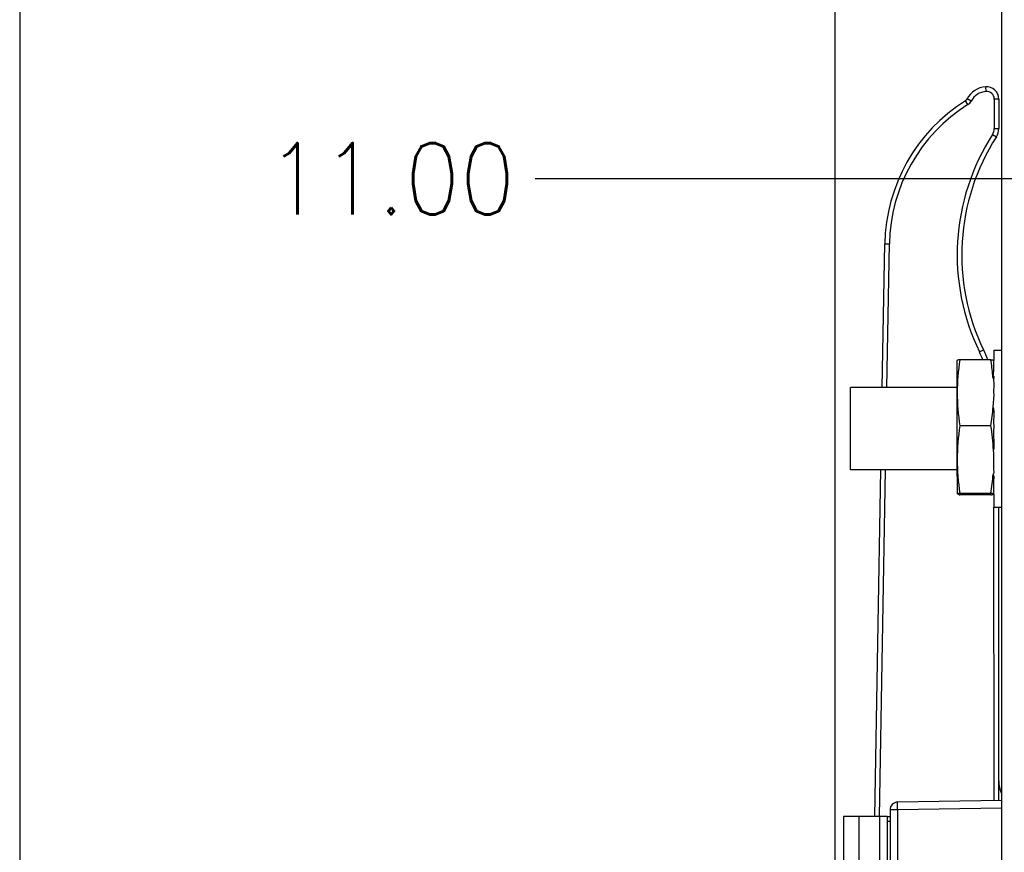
# Model space of a CAD drawing. Header units: millimetres. Extents: x 618 to 1482, y 17 to 575.
# Tile 17 of 90: x 889 to 937, y 203 to 244. Entities that reach past the tile are written whole.
import ezdxf

# ---------------------------------------------------------------- set-up
doc = ezdxf.new("R2010")
doc.units = ezdxf.units.MM
doc.layers.add('1', color=7, linetype='Continuous')
doc.styles.add('CONVERTER_11', font='txt.shx', dxfattribs={"width": 0.9})
doc.dimstyles.new('ME10_DIM_11', dxfattribs={"dimtxt": 4.666667, "dimasz": 4.666667, "dimexe": 2.706667, "dimexo": 1.693333, "dimgap": 3.386667, "dimtad": 0, "dimtih": 1, "dimtoh": 1, "dimlfac": 0.03937, "dimzin": 4, "dimdsep": 46, "dimtxsty": 'CONVERTER_11', "dimsah": 1, "dimcen": 0.09, "dimclrd": 140, "dimclre": 140, "dimclrt": 4, "dimadec": 0, "dimazin": 0, "dimtfac": 1, "dimtdec": 4, "dimtix": 1, "dimtofl": 0, "dimtmove": 0, "dimatfit": 0, "dimfxl": 1, "dimtolj": 1, "dimtzin": 0, "dimarcsym": 0})
doc.dimstyles.new('ME10_DIM_13', dxfattribs={"dimtxt": 4.666667, "dimasz": 0.18, "dimexe": 2.706667, "dimexo": 1.693333, "dimgap": 3.386667, "dimtad": 1, "dimlfac": 0.03937, "dimzin": 4, "dimdsep": 46, "dimtxsty": 'CONVERTER_11', "dimsah": 1, "dimcen": 0.09, "dimclrd": 140, "dimclre": 140, "dimclrt": 4, "dimadec": 0, "dimazin": 0, "dimtfac": 1, "dimtdec": 4, "dimtix": 1, "dimtofl": 0, "dimtmove": 0, "dimatfit": 0, "dimfxl": 1, "dimtolj": 1, "dimtzin": 0, "dimarcsym": 0})
doc.dimstyles.new('ME10_DIM_17', dxfattribs={"dimtxt": 4.666667, "dimasz": 0.18, "dimexe": 2.706667, "dimexo": 1.693333, "dimgap": 3.386667, "dimtad": 1, "dimlfac": 0.03937, "dimzin": 4, "dimdsep": 46, "dimtxsty": 'CONVERTER_11', "dimsah": 1, "dimcen": 0.09, "dimclrd": 140, "dimclre": 140, "dimclrt": 4, "dimadec": 0, "dimazin": 0, "dimtfac": 1, "dimtdec": 4, "dimtix": 1, "dimtofl": 0, "dimtmove": 0, "dimatfit": 0, "dimfxl": 1, "dimtolj": 1, "dimtzin": 0, "dimarcsym": 0})

# ---------------------------------------------------------------- blocks, each defined once
blk = doc.blocks.new('p4__39', base_point=(1246.752, 294.219))
at = {"color": 7, "linetype": 'Continuous'}
for p, q in [((1246.752, 300.896), (1246.752, 303.014)), ((1248.958, 303.055), (1246.933, 303.055)), ((1249.139, 302.542), (1249.139, 303.005)), ((1249.127, 302.073), (1249.139, 302.434)), ((1249.139, 302.434), (1249.139, 302.542)), ((1249.076, 302.037), (1249.127, 302.073)), ((1249.169, 301.933), (1249.076, 302.037)), ((1249.139, 301.715), (1249.169, 301.933)), ((1249.169, 301.492), (1249.139, 301.715)), ((1249.139, 301.128), (1249.169, 301.219)), ((1249.139, 300.98), (1249.139, 301.128)), ((1249.169, 301.219), (1249.169, 301.492)), ((1246.752, 296.528), (1246.752, 300.896)), ((1249.101, 299.95), (1249.169, 300.787)), ((1249.139, 300.896), (1249.139, 300.98)), ((1249.169, 300.787), (1249.139, 300.896)), ((1249.139, 299.821), (1249.101, 299.95)), ((1249.174, 299.675), (1249.139, 299.821)), ((1249.139, 299.08), (1249.172, 299.345)), ((1249.169, 298.589), (1249.139, 299.08)), ((1249.169, 299.46), (1249.174, 299.675)), ((1249.172, 299.345), (1249.169, 299.46)), ((1248.958, 298.737), (1246.933, 298.737)), ((1249.139, 298.54), (1249.169, 298.589)), ((1249.169, 297.271), (1249.139, 298.54)), ((1249.122, 297.15), (1249.169, 297.271)), ((1249.139, 296.943), (1249.122, 297.15)), ((1246.768, 294.286), (1246.752, 296.528)), ((1249.139, 296.528), (1249.139, 296.943)), ((1249.139, 296.061), (1249.139, 296.528)), ((1249.139, 295.895), (1249.139, 296.061)), ((1249.169, 295.676), (1249.139, 295.895)), ((1249.102, 295.563), (1249.169, 295.676)), ((1249.159, 295.415), (1249.102, 295.563)), ((1249.139, 295.091), (1249.159, 295.415)), ((1249.139, 295.021), (1249.139, 295.091)), ((1249.139, 294.671), (1249.139, 295.021)), ((1249.139, 294.538), (1249.139, 294.671)), ((1248.958, 294.319), (1246.933, 294.319)), ((1248.958, 294.219), (1246.933, 294.219)), ((1249.139, 294.488), (1249.139, 294.538)), ((1249.139, 294.269), (1249.139, 294.488))]:
    blk.add_line(p, q, dxfattribs=at)
for centre, radius, start, end in [((1260.719, 300.812), 13.968, 170.75711, 179.65336), ((1235.156, 300.945), 13.963, 4.48298, 8.69096), ((1235.241, 300.155), 13.963, 6.88964, 7.74703), ((1260.719, 300.981), 13.968, 180.34664, 189.24289), ((1235.172, 300.981), 13.968, 350.75711, 355.76866), ((1261.365, 296.442), 14.614, 170.96431, 179.66226), ((1234.526, 296.442), 14.614, 2.77648, 9.03569), ((1261.365, 296.614), 14.614, 180.33774, 189.03569), ((1234.526, 296.614), 14.614, 350.96431, 355.87483)]:
    blk.add_arc(centre, radius, start, end, dxfattribs=at)
for points, knots in [([(1246.933, 303.055), (1246.908, 303.052), (1246.863, 303.045), (1246.81, 303.035), (1246.775, 303.022), (1246.76, 303.016), (1246.752, 303.014)], [0, 0, 0, 0, 0.0741695, 0.1362918, 0.1612693, 0.1862469, 0.1862469, 0.1862469, 0.1862469]), ([(1248.958, 303.055), (1248.983, 303.051), (1249.027, 303.044), (1249.089, 303.036), (1249.122, 303.014), (1249.137, 303.006), (1249.139, 303.005)], [0, 0, 0, 0, 0.0741695, 0.1362918, 0.1829802, 0.1896499, 0.1896499, 0.1896499, 0.1896499]), ([(1246.933, 294.319), (1246.908, 294.315), (1246.874, 294.31), (1246.821, 294.301), (1246.791, 294.292), (1246.77, 294.287), (1246.768, 294.286)], [0, 0, 0, 0, 0.0748658, 0.104729, 0.1608086, 0.16882, 0.16882, 0.16882, 0.16882]), ([(1246.768, 294.286), (1246.794, 294.267), (1246.845, 294.232), (1246.905, 294.223), (1246.933, 294.219)], [0, 0, 0, 0, 0.0966503, 0.1802791, 0.1802791, 0.1802791, 0.1802791]), ([(1249.139, 294.269), (1249.137, 294.27), (1249.121, 294.279), (1249.093, 294.298), (1249.032, 294.305), (1248.988, 294.314), (1248.958, 294.319)], [0, 0, 0, 0, 0.0067712, 0.0541695, 0.0993842, 0.1895717, 0.1895717, 0.1895717, 0.1895717]), ([(1248.958, 294.219), (1248.982, 294.224), (1249.016, 294.231), (1249.074, 294.233), (1249.098, 294.283), (1249.13, 294.273), (1249.139, 294.269)], [0, 0, 0, 0, 0.0748658, 0.104729, 0.167712, 0.1959384, 0.1959384, 0.1959384, 0.1959384])]:
    blk.add_open_spline(points, degree=3, knots=knots, dxfattribs=at)
blk = doc.blocks.new('FACEPLATE_BEE7S_C-B7-721M_REV_0_PRT__42', base_point=(1239.322, 250.575))
at = {"color": 7, "linetype": 'Continuous'}
for p, q in [((1249.641, 328.409), (1249.641, 303.671)), ((1249.472, 320.088), (1249.472, 318.156)), ((1241.86, 301.232), (1242.024, 310.633)), ((1249.139, 303.671), (1249.139, 303.005)), ((1249.139, 303.671), (1249.641, 303.671)), ((1249.641, 303.671), (1249.641, 293.409)), ((1249.139, 302.542), (1249.139, 303.005)), ((1249.127, 302.073), (1249.139, 302.434)), ((1249.139, 302.434), (1249.139, 302.542)), ((1249.076, 302.037), (1249.127, 302.073)), ((1249.169, 301.933), (1249.076, 302.037)), ((1249.139, 301.715), (1249.169, 301.933)), ((1249.169, 301.492), (1249.139, 301.715)), ((1246.752, 301.232), (1239.792, 301.232)), ((1239.792, 295.848), (1239.792, 301.232)), ((1249.139, 301.128), (1249.169, 301.219)), ((1249.139, 300.98), (1249.139, 301.128)), ((1249.169, 301.219), (1249.169, 301.492)), ((1249.101, 299.95), (1249.169, 300.787)), ((1249.139, 300.896), (1249.139, 300.98)), ((1249.169, 300.787), (1249.139, 300.896)), ((1249.139, 299.821), (1249.101, 299.95)), ((1249.174, 299.675), (1249.139, 299.821)), ((1249.139, 299.08), (1249.172, 299.345)), ((1249.169, 298.589), (1249.139, 299.08)), ((1249.169, 299.46), (1249.174, 299.675)), ((1249.172, 299.345), (1249.169, 299.46)), ((1249.139, 298.54), (1249.169, 298.589)), ((1249.169, 297.271), (1249.139, 298.54)), ((1249.122, 297.15), (1249.169, 297.271)), ((1249.139, 296.943), (1249.122, 297.15)), ((1249.139, 296.528), (1249.139, 296.943)), ((1249.139, 296.061), (1249.139, 296.528)), ((1249.139, 295.895), (1249.139, 296.061)), ((1249.169, 295.676), (1249.139, 295.895)), ((1246.752, 295.848), (1239.792, 295.848)), ((1241.371, 273.204), (1241.766, 295.848)), ((1249.102, 295.563), (1249.169, 295.676)), ((1249.159, 295.415), (1249.102, 295.563)), ((1249.139, 295.091), (1249.159, 295.415)), ((1249.139, 295.021), (1249.139, 295.091)), ((1249.139, 294.671), (1249.139, 295.021)), ((1249.139, 294.538), (1249.139, 294.671)), ((1249.139, 294.488), (1249.139, 294.538)), ((1249.139, 294.269), (1249.139, 294.488)), ((1249.139, 294.269), (1249.139, 293.409)), ((1249.139, 293.409), (1249.641, 293.409)), ((1249.472, 275.534), (1249.472, 293.409)), ((1249.641, 293.409), (1249.641, 274.709)), ((1249.472, 274.256), (1249.472, 275.534)), ((1249.641, 274.709), (1249.641, 264.038)), ((1249.641, 274.259), (1242.863, 274.141)), ((1242.372, 273.641), (1242.372, 263.615)), ((1239.322, 273.204), (1239.322, 262.504)), ((1240.322, 273.204), (1239.322, 273.204)), ((1241.672, 273.204), (1240.322, 273.204)), ((1242.172, 273.204), (1241.672, 273.204)), ((1242.172, 273.204), (1242.172, 272.904)), ((1242.172, 273.204), (1242.372, 273.204)), ((1242.172, 272.904), (1242.172, 263.615))]:
    blk.add_line(p, q, dxfattribs=at)
at = {"color": 124, "linetype": 'Continuous'}
for p, q in [((1248.636, 320.587), (1248.615, 320.886)), ((1247.453, 319.728), (1247.293, 319.981)), ((1247.663, 319.954), (1247.398, 320.094)), ((1249.472, 320.088), (1249.172, 320.088)), ((1249.172, 320.088), (1249.172, 318.156)), ((1249.061, 317.778), (1249.314, 317.616)), ((1249.172, 318.156), (1249.472, 318.156)), ((1242.024, 310.633), (1242.324, 310.627)), ((1242.16, 301.232), (1242.324, 310.627)), ((1248.205, 303.567), (1248.475, 303.697)), ((1241.672, 273.204), (1242.066, 295.848)), ((1249.172, 274.251), (1249.139, 293.409)), ((1242.863, 273.641), (1242.372, 273.641)), ((1249.641, 273.759), (1242.863, 273.641)), ((1242.863, 273.641), (1242.863, 263.615)), ((1240.322, 273.204), (1240.322, 263.372)), ((1241.672, 273.204), (1241.672, 263.615)), ((1242.172, 272.904), (1242.372, 272.904))]:
    blk.add_line(p, q, dxfattribs=at)
at = {"color": 7, "linetype": 'Continuous'}
for centre, radius, start, end in [((1248.722, 319.39), 1.5, 94.09604, 151.99463), ((1248.672, 320.088), 0.8, 0, 94.09604), ((1253.302, 310.436), 11.28, 122.19021, 179), ((1247.133, 320.235), 0.3, 302.19021, 331.99463), ((1248.472, 318.156), 1, 327.3035, 0), ((1261.322, 309.908), 14.269, 147.3035, 205.80161), ((1239.472, 299.345), 10, 21.78014, 25.80161), ((1251.572, 275.534), 2.1, 180, 203.14343), ((1242.868, 273.645), 0.496, 90.49782, 180.50218)]:
    blk.add_arc(centre, radius, start, end, dxfattribs=at)
at = {"color": 124, "linetype": 'Continuous'}
for centre, radius, start, end in [((1248.722, 319.39), 1.2, 94.09604, 151.99463), ((1248.672, 320.088), 0.5, 0, 94.09604), ((1253.302, 310.436), 10.98, 122.19021, 179), ((1247.133, 320.235), 0.6, 302.19021, 331.99463), ((1261.322, 309.908), 14.569, 147.3035, 205.80161), ((1248.472, 318.156), 0.7, 327.3035, 0), ((1239.472, 299.345), 9.7, 22.48997, 25.80161)]:
    blk.add_arc(centre, radius, start, end, dxfattribs=at)
blk.add_open_spline([(1242.863, 273.641), (1242.863, 273.705), (1242.861, 273.823), (1242.859, 273.953), (1242.861, 274.055), (1242.863, 274.104), (1242.863, 274.141)], degree=3, knots=[0, 0, 0, 0, 0.1912014, 0.3534671, 0.3900978, 0.4999898, 0.4999898, 0.4999898, 0.4999898], dxfattribs=at)
blk = doc.blocks.new('cu_ATCA-3671__43', base_point=(1219.889, 250.575))
for name, p in [('FACEPLATE_BEE7S_C-B7-721M_REV_0_PRT__42', (1239.322, 250.575)), ('p4__39', (1246.752, 294.219))]:
    blk.add_blockref(name, p)
blk = doc.blocks.new('*D89')
at = {"layer": '1', "color": 140, "linetype": 'Continuous'}
for p, q in [((1248.329, 601.505), (1182.807, 601.505)), ((1185.514, 601.505), (1185.514, 431.76)), ((1185.514, 420.32), (1185.514, 250.575)), ((1248.329, 250.575), (1182.807, 250.575))]:
    blk.add_line(p, q, dxfattribs=at)
at = {"layer": '1', "color": 140}
for points in [[(1186.128, 596.838), (1184.9, 596.838), (1185.514, 601.505)], [(1184.9, 255.242), (1186.128, 255.242), (1185.514, 250.575)]]:
    blk.add_solid(points, dxfattribs=at)
at = {"layer": '1', "color": 4, "insert": (1177.756, 423.707), "char_height": 4.6667, "attachment_point": 7, "rotation": 0.00014, "line_spacing_factor": 0.60024, "style": 'CONVERTER_11'}
blk.add_mtext('13.82', dxfattribs=at)
blk = doc.blocks.new('*D91')
at = {"layer": '1', "color": 140, "linetype": 'Continuous'}
blk.add_line((1238.762, 344.548), (1238.762, 234.527), dxfattribs=at)
at = {"layer": '1', "color": 4, "insert": (1241.095, 211.143), "char_height": 4.66667, "attachment_point": 7, "rotation": 90, "line_spacing_factor": 0.60024, "style": 'CONVERTER_11'}
blk.add_mtext('\\C4;4X-\\C4;.43', dxfattribs=at)
blk = doc.blocks.new('*D95')
at = {"layer": '1', "color": 140, "linetype": 'Continuous'}
blk.add_line((1304.218, 314.882), (1219.18, 314.882), dxfattribs=at)
at = {"layer": '1', "color": 4, "style": 'CONVERTER_11', "width": 0.9}
blk.add_text('11.00', height=4.6667, dxfattribs=at).set_placement((1201.677, 312.549))
blk = doc.blocks.new('FRONT1', base_point=(1393.512, 426.04))
blk.add_blockref('cu_ATCA-3671__43', (1219.889, 250.575))
at = {"layer": '1'}
dim = blk.add_linear_dim(base=(1185.514, 601.505), p1=(1250.022, 250.575), p2=(1250.022, 601.505), angle=90, dimstyle='ME10_DIM_11', dxfattribs=at)
dim.commit()
dim.dimension.update_dxf_attribs({"geometry": '*D89', "text_midpoint": (1185.514, 426.04), "text_rotation": 0.00014})
dim = blk.add_ordinate_dim(feature_location=(1305.911, 314.882), offset=(-86.731, 0), dtype=0, origin=(1233.619, 594.19), dimstyle='ME10_DIM_17', dxfattribs=at)
dim.commit()
dim.dimension.update_dxf_attribs({"geometry": '*D95', "text_midpoint": (1208.735, 314.882)})
dim = blk.add_ordinate_dim(feature_location=(1238.762, 346.241), offset=(0, -111.714), dtype=1, origin=(1249.641, 558.671), dimstyle='ME10_DIM_13', override={"dimpost": '4X-<>'}, dxfattribs=at)
dim.commit()
dim.dimension.update_dxf_attribs({"geometry": '*D91', "text_midpoint": (1238.762, 220.115)})

msp = doc.modelspace()

# ---------------------------------------------------------------- block references
at = {"xscale": 0.75, "yscale": 0.75, "zscale": 0.75}
msp.add_blockref('FRONT1', (1045.134, 319.53), dxfattribs=at)

doc.saveas('drawing.dxf')
